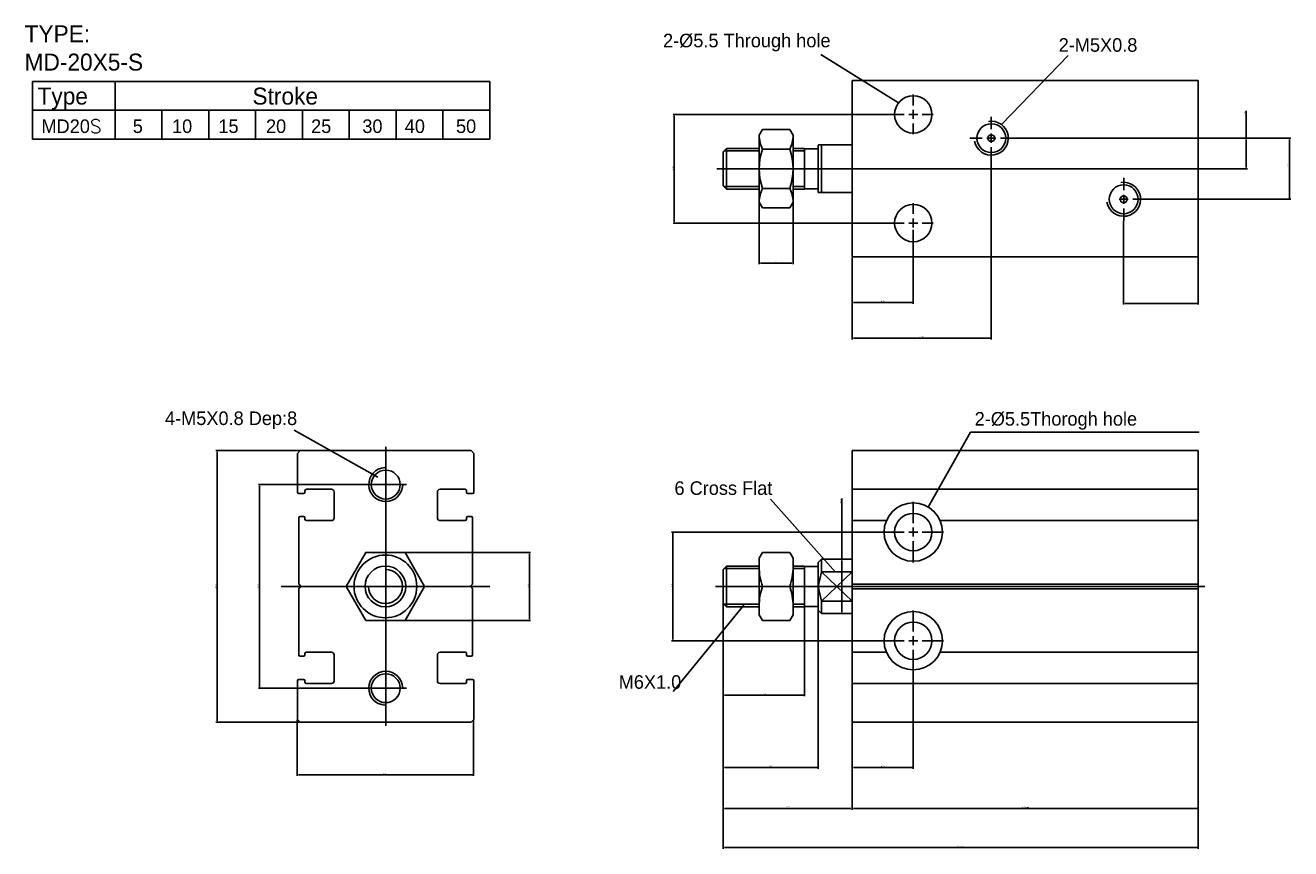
# Model space of a CAD drawing. Header units: millimetres. Extents: x -1657 to 8845, y -11980 to 3013.
# Tile 175 of 256: x -1262 to -1075, y 1979 to 2100. Entities that reach past the tile are written whole.
import ezdxf

# ---------------------------------------------------------------- set-up
doc = ezdxf.new("R2010")
doc.units = ezdxf.units.MM
doc.layers.add('定位气缸', color=252, linetype='Continuous')
doc.dimstyles.get("Standard").update_dxf_attribs({"dimtxt": 0.18, "dimasz": 0.18, "dimexe": 0.18, "dimexo": 0.0625, "dimgap": 0.09, "dimtad": 1, "dimrnd": 0.0005, "dimzin": 1, "dimdsep": 46, "dimtxsty": 'Standard', "dimcen": 0.09, "dimadec": 0, "dimazin": 2, "dimtfac": 1, "dimtmove": 0, "dimatfit": 3, "dimfxl": 0, "dimtolj": 1, "dimtzin": 0, "dimarcsym": 0})

# ---------------------------------------------------------------- blocks, each defined once
blk = doc.blocks.new('*D770')
at = {"layer": 'Defpoints', "color": 0, "ltscale": 2.125}
for p in [(-1100.01, 2071.45), (-1089.01, 2066.11), (-1100.01, 2059.28)]:
    blk.add_point(p, dxfattribs=at)
at = {"layer": '定位气缸', "color": 0, "lineweight": -2, "ltscale": 2.125}
for p, q in [((-1100.01, 2071.38), (-1100.01, 2059.1)), ((-1089.01, 2066.05), (-1089.01, 2059.1)), ((-1089.19, 2059.28), (-1099.83, 2059.28))]:
    blk.add_line(p, q, dxfattribs=at)
at = {"layer": '定位气缸', "color": 0, "ltscale": 2.125}
for points in [[(-1099.83, 2059.31), (-1099.83, 2059.25), (-1100.01, 2059.28)], [(-1089.19, 2059.31), (-1089.19, 2059.25), (-1089.01, 2059.28)]]:
    blk.add_solid(points, dxfattribs=at)
at = {"layer": '定位气缸', "color": 0, "ltscale": 2.125, "insert": (-1094.51, 2059.46), "char_height": 0.18, "attachment_point": 5}
blk.add_mtext('\\A1;11.00', dxfattribs=at)
blk = doc.blocks.new('*D771')
at = {"layer": 'Defpoints', "color": 0, "ltscale": 2.125}
for p in [(-1131.01, 2070.2), (-1140.01, 2066.11), (-1131.01, 2059.4)]:
    blk.add_point(p, dxfattribs=at)
at = {"layer": '定位气缸', "color": 0, "lineweight": -2, "ltscale": 2.125}
for p, q in [((-1131.01, 2070.13), (-1131.01, 2059.22)), ((-1140.01, 2066.05), (-1140.01, 2059.22)), ((-1139.83, 2059.4), (-1131.19, 2059.4))]:
    blk.add_line(p, q, dxfattribs=at)
at = {"layer": '定位气缸', "color": 0, "ltscale": 2.125}
for points in [[(-1139.83, 2059.43), (-1139.83, 2059.37), (-1140.01, 2059.4)], [(-1131.19, 2059.43), (-1131.19, 2059.37), (-1131.01, 2059.4)]]:
    blk.add_solid(points, dxfattribs=at)
at = {"layer": '定位气缸', "color": 0, "ltscale": 2.125, "insert": (-1135.51, 2059.58), "char_height": 0.18, "attachment_point": 5}
blk.add_mtext('\\A1;9.00', dxfattribs=at)
blk = doc.blocks.new('*D753')
at = {"layer": 'Defpoints', "color": 0, "ltscale": 2.125}
for p in [(-1133.93, 2087.11), (-1166.22, 2071.11), (-1133.93, 2071.11)]:
    blk.add_point(p, dxfattribs=at)
at = {"layer": '定位气缸', "color": 0, "lineweight": -2, "ltscale": 2.125}
for p, q in [((-1133.99, 2087.11), (-1166.4, 2087.11)), ((-1166.22, 2086.93), (-1166.22, 2071.29)), ((-1133.99, 2071.11), (-1166.4, 2071.11))]:
    blk.add_line(p, q, dxfattribs=at)
at = {"layer": '定位气缸', "color": 0, "ltscale": 2.125}
for points in [[(-1166.25, 2086.93), (-1166.19, 2086.93), (-1166.22, 2087.11)], [(-1166.25, 2071.29), (-1166.19, 2071.29), (-1166.22, 2071.11)]]:
    blk.add_solid(points, dxfattribs=at)
at = {"layer": '定位气缸', "color": 0, "ltscale": 2.125, "insert": (-1166.4, 2079.11), "char_height": 0.18, "attachment_point": 5, "rotation": 90}
blk.add_mtext('\\A1;16.00', dxfattribs=at)
blk = doc.blocks.new('*D754')
at = {"layer": 'Defpoints', "color": 0, "ltscale": 2.125}
for p in [(-1119.51, 2080.45), (-1140.01, 2066.11), (-1119.51, 2054.15)]:
    blk.add_point(p, dxfattribs=at)
at = {"layer": '定位气缸', "color": 0, "lineweight": -2, "ltscale": 2.125}
for p, q in [((-1119.51, 2080.38), (-1119.51, 2053.97)), ((-1140.01, 2066.05), (-1140.01, 2053.97)), ((-1139.83, 2054.15), (-1119.69, 2054.15))]:
    blk.add_line(p, q, dxfattribs=at)
at = {"layer": '定位气缸', "color": 0, "ltscale": 2.125}
for points in [[(-1139.83, 2054.18), (-1139.83, 2054.12), (-1140.01, 2054.15)], [(-1119.69, 2054.18), (-1119.69, 2054.12), (-1119.51, 2054.15)]]:
    blk.add_solid(points, dxfattribs=at)
at = {"layer": '定位气缸', "color": 0, "ltscale": 2.125, "insert": (-1129.76, 2054.33), "char_height": 0.18, "attachment_point": 5}
blk.add_mtext('\\A1;20.50', dxfattribs=at)
blk = doc.blocks.new('*D755')
at = {"layer": 'Defpoints', "color": 0, "ltscale": 2.125}
for p in [(-1159.01, 2015.09), (-1147.01, 2014.64), (-1147.01, 2001.59)]:
    blk.add_point(p, dxfattribs=at)
at = {"layer": '定位气缸', "color": 0, "lineweight": -2, "ltscale": 2.125}
for p, q in [((-1159.01, 2015.03), (-1159.01, 2001.41)), ((-1147.01, 2014.58), (-1147.01, 2001.41)), ((-1158.83, 2001.59), (-1147.19, 2001.59))]:
    blk.add_line(p, q, dxfattribs=at)
at = {"layer": '定位气缸', "color": 0, "ltscale": 2.125}
for points in [[(-1158.83, 2001.62), (-1158.83, 2001.56), (-1159.01, 2001.59)], [(-1147.19, 2001.62), (-1147.19, 2001.56), (-1147.01, 2001.59)]]:
    blk.add_solid(points, dxfattribs=at)
at = {"layer": '定位气缸', "color": 0, "ltscale": 2.125, "insert": (-1153.01, 2001.77), "char_height": 0.18, "attachment_point": 5}
blk.add_mtext('\\A1;12.00', dxfattribs=at)
blk = doc.blocks.new('*D756')
at = {"layer": 'Defpoints', "color": 0, "ltscale": 2.125}
for p in [(-1135.48, 2025.59), (-1166.45, 2009.59), (-1135.48, 2009.59)]:
    blk.add_point(p, dxfattribs=at)
at = {"layer": '定位气缸', "color": 0, "lineweight": -2, "ltscale": 2.125}
for p, q in [((-1135.54, 2025.59), (-1166.63, 2025.59)), ((-1166.45, 2025.41), (-1166.45, 2009.77)), ((-1135.54, 2009.59), (-1166.63, 2009.59))]:
    blk.add_line(p, q, dxfattribs=at)
at = {"layer": '定位气缸', "color": 0, "ltscale": 2.125}
for points in [[(-1166.48, 2025.41), (-1166.42, 2025.41), (-1166.45, 2025.59)], [(-1166.48, 2009.77), (-1166.42, 2009.77), (-1166.45, 2009.59)]]:
    blk.add_solid(points, dxfattribs=at)
at = {"layer": '定位气缸', "color": 0, "ltscale": 2.125, "insert": (-1166.63, 2017.59), "char_height": 0.18, "attachment_point": 5, "rotation": 90}
blk.add_mtext('\\A1;16.00', dxfattribs=at)
blk = doc.blocks.new('*D757')
at = {"layer": 'Defpoints', "color": 0, "ltscale": 2.125}
for p in [(-1141.51, 2021.59), (-1141.51, 2013.59), (-1141.51, 2013.59)]:
    blk.add_point(p, dxfattribs=at)
at = {"layer": '定位气缸', "color": 0, "lineweight": -2, "ltscale": 2.125}
for p, q in [((-1141.51, 2021.59), (-1141.51, 2030.55)), ((-1141.51, 2013.77), (-1141.51, 2021.41)), ((-1141.45, 2021.59), (-1141.33, 2021.59)), ((-1141.45, 2013.59), (-1141.33, 2013.59))]:
    blk.add_line(p, q, dxfattribs=at)
at = {"layer": '定位气缸', "color": 0, "ltscale": 2.125}
for points in [[(-1141.54, 2021.41), (-1141.48, 2021.41), (-1141.51, 2021.59)], [(-1141.54, 2013.77), (-1141.48, 2013.77), (-1141.51, 2013.59)]]:
    blk.add_solid(points, dxfattribs=at)
at = {"layer": '定位气缸', "color": 0, "ltscale": 2.125, "insert": (-1141.69, 2030.13), "char_height": 0.18, "attachment_point": 5, "rotation": 90}
blk.add_mtext('\\A1;%%c8.00', dxfattribs=at)
blk = doc.blocks.new('*D758')
at = {"layer": 'Defpoints', "color": 0, "ltscale": 2.125}
for p in [(-1140.01, 1997.59), (-1089.01, 1997.59), (-1089.01, 1984.86)]:
    blk.add_point(p, dxfattribs=at)
at = {"layer": '定位气缸', "color": 0, "lineweight": -2, "ltscale": 2.125}
for p, q in [((-1140.01, 1997.53), (-1140.01, 1984.68)), ((-1089.01, 1997.53), (-1089.01, 1984.68)), ((-1139.83, 1984.86), (-1089.19, 1984.86))]:
    blk.add_line(p, q, dxfattribs=at)
at = {"layer": '定位气缸', "color": 0, "ltscale": 2.125}
for points in [[(-1139.83, 1984.89), (-1139.83, 1984.83), (-1140.01, 1984.86)], [(-1089.19, 1984.89), (-1089.19, 1984.83), (-1089.01, 1984.86)]]:
    blk.add_solid(points, dxfattribs=at)
at = {"layer": '定位气缸', "color": 0, "ltscale": 2.125, "insert": (-1114.51, 1985.04), "char_height": 0.18, "attachment_point": 5}
blk.add_mtext('\\A1;46+Stroke', dxfattribs=at)
blk = doc.blocks.new('*D759')
at = {"layer": 'Defpoints', "color": 0, "ltscale": 2.125}
for p in [(-1159.01, 2015.09), (-1089.01, 1997.59), (-1089.01, 1979.13)]:
    blk.add_point(p, dxfattribs=at)
at = {"layer": '定位气缸', "color": 0, "lineweight": -2, "ltscale": 2.125}
for p, q in [((-1159.01, 2015.03), (-1159.01, 1978.95)), ((-1089.01, 1997.53), (-1089.01, 1978.95)), ((-1158.83, 1979.13), (-1089.19, 1979.13))]:
    blk.add_line(p, q, dxfattribs=at)
at = {"layer": '定位气缸', "color": 0, "ltscale": 2.125}
for points in [[(-1158.83, 1979.16), (-1158.83, 1979.1), (-1159.01, 1979.13)], [(-1089.19, 1979.16), (-1089.19, 1979.1), (-1089.01, 1979.13)]]:
    blk.add_solid(points, dxfattribs=at)
at = {"layer": '定位气缸', "color": 0, "ltscale": 2.125, "insert": (-1124.01, 1979.31), "char_height": 0.18, "attachment_point": 5}
blk.add_mtext('\\A1;65+Stroke', dxfattribs=at)
blk = doc.blocks.new('*D760')
at = {"layer": 'Defpoints', "color": 0, "ltscale": 2.125}
for p in [(-1131.01, 2005.12), (-1140.01, 1997.59), (-1131.01, 1990.89)]:
    blk.add_point(p, dxfattribs=at)
at = {"layer": '定位气缸', "color": 0, "lineweight": -2, "ltscale": 2.125}
for p, q in [((-1131.01, 2005.06), (-1131.01, 1990.71)), ((-1140.01, 1997.53), (-1140.01, 1990.71)), ((-1139.83, 1990.89), (-1131.19, 1990.89))]:
    blk.add_line(p, q, dxfattribs=at)
at = {"layer": '定位气缸', "color": 0, "ltscale": 2.125}
for points in [[(-1139.83, 1990.92), (-1139.83, 1990.86), (-1140.01, 1990.89)], [(-1131.19, 1990.92), (-1131.19, 1990.86), (-1131.01, 1990.89)]]:
    blk.add_solid(points, dxfattribs=at)
at = {"layer": '定位气缸', "color": 0, "ltscale": 2.125, "insert": (-1135.51, 1991.07), "char_height": 0.18, "attachment_point": 5}
blk.add_mtext('\\A1;9.00', dxfattribs=at)
blk = doc.blocks.new('*D761')
at = {"layer": 'Defpoints', "color": 0, "ltscale": 2.125}
for p in [(-1159.01, 2015.09), (-1140.01, 1997.59), (-1140.01, 1984.86)]:
    blk.add_point(p, dxfattribs=at)
at = {"layer": '定位气缸', "color": 0, "lineweight": -2, "ltscale": 2.125}
for p, q in [((-1159.01, 2015.03), (-1159.01, 1984.68)), ((-1140.01, 1997.53), (-1140.01, 1984.68)), ((-1158.83, 1984.86), (-1140.19, 1984.86))]:
    blk.add_line(p, q, dxfattribs=at)
at = {"layer": '定位气缸', "color": 0, "ltscale": 2.125}
for points in [[(-1158.83, 1984.89), (-1158.83, 1984.83), (-1159.01, 1984.86)], [(-1140.19, 1984.89), (-1140.19, 1984.83), (-1140.01, 1984.86)]]:
    blk.add_solid(points, dxfattribs=at)
at = {"layer": '定位气缸', "color": 0, "ltscale": 2.125, "insert": (-1149.51, 1985.04), "char_height": 0.18, "attachment_point": 5}
blk.add_mtext('\\A1;19.00', dxfattribs=at)
blk = doc.blocks.new('*D762')
at = {"layer": 'Defpoints', "color": 0, "ltscale": 2.125}
for p in [(-1159.01, 2015.09), (-1145.01, 2014.09), (-1145.01, 1990.89)]:
    blk.add_point(p, dxfattribs=at)
at = {"layer": '定位气缸', "color": 0, "lineweight": -2, "ltscale": 2.125}
for p, q in [((-1159.01, 2015.03), (-1159.01, 1990.71)), ((-1145.01, 2014.03), (-1145.01, 1990.71)), ((-1158.83, 1990.89), (-1145.19, 1990.89))]:
    blk.add_line(p, q, dxfattribs=at)
at = {"layer": '定位气缸', "color": 0, "ltscale": 2.125}
for points in [[(-1158.83, 1990.92), (-1158.83, 1990.86), (-1159.01, 1990.89)], [(-1145.19, 1990.92), (-1145.19, 1990.86), (-1145.01, 1990.89)]]:
    blk.add_solid(points, dxfattribs=at)
at = {"layer": '定位气缸', "color": 0, "ltscale": 2.125, "insert": (-1152.01, 1991.07), "char_height": 0.18, "attachment_point": 5}
blk.add_mtext('\\A1;14.00', dxfattribs=at)
blk = doc.blocks.new('*D763')
at = {"layer": 'Defpoints', "color": 0, "ltscale": 2.125}
for p in [(-1116.34, 2083.61), (-1096.84, 2074.61), (-1075.58, 2074.61)]:
    blk.add_point(p, dxfattribs=at)
at = {"layer": '定位气缸', "color": 0, "lineweight": -2, "ltscale": 2.125}
for p, q in [((-1116.28, 2083.61), (-1075.4, 2083.61)), ((-1075.58, 2083.43), (-1075.58, 2074.79)), ((-1096.78, 2074.61), (-1075.4, 2074.61))]:
    blk.add_line(p, q, dxfattribs=at)
at = {"layer": '定位气缸', "color": 0, "ltscale": 2.125}
for points in [[(-1075.61, 2083.43), (-1075.55, 2083.43), (-1075.58, 2083.61)], [(-1075.61, 2074.79), (-1075.55, 2074.79), (-1075.58, 2074.61)]]:
    blk.add_solid(points, dxfattribs=at)
at = {"layer": '定位气缸', "color": 0, "ltscale": 2.125, "insert": (-1075.76, 2079.54), "char_height": 0.18, "attachment_point": 5, "rotation": 90}
blk.add_mtext('\\A1;9.00', dxfattribs=at)
blk = doc.blocks.new('*D764')
at = {"layer": 'Defpoints', "color": 0, "ltscale": 2.125}
for p in [(-1116.34, 2083.61), (-1087.08, 2079.11), (-1081.95, 2079.11)]:
    blk.add_point(p, dxfattribs=at)
at = {"layer": '定位气缸', "color": 0, "lineweight": -2, "ltscale": 2.125}
for p, q in [((-1081.95, 2083.61), (-1081.95, 2087.62)), ((-1116.28, 2083.61), (-1081.77, 2083.61)), ((-1081.95, 2079.29), (-1081.95, 2083.43)), ((-1087.01, 2079.11), (-1081.77, 2079.11))]:
    blk.add_line(p, q, dxfattribs=at)
at = {"layer": '定位气缸', "color": 0, "ltscale": 2.125}
for points in [[(-1081.98, 2083.43), (-1081.92, 2083.43), (-1081.95, 2083.61)], [(-1081.98, 2079.29), (-1081.92, 2079.29), (-1081.95, 2079.11)]]:
    blk.add_solid(points, dxfattribs=at)
at = {"layer": '定位气缸', "color": 0, "ltscale": 2.125, "insert": (-1082.13, 2087.28), "char_height": 0.18, "attachment_point": 5, "rotation": 90}
blk.add_mtext('\\A1;4.50', dxfattribs=at)
blk = doc.blocks.new('*D765')
at = {"layer": 'Defpoints', "color": 0, "ltscale": 2.125}
for p in [(-1153.71, 2074.18), (-1148.71, 2074.18), (-1148.71, 2065.22)]:
    blk.add_point(p, dxfattribs=at)
at = {"layer": '定位气缸', "color": 0, "lineweight": -2, "ltscale": 2.125}
for p, q in [((-1153.71, 2074.11), (-1153.71, 2065.04)), ((-1148.71, 2074.11), (-1148.71, 2065.04)), ((-1153.53, 2065.22), (-1148.89, 2065.22))]:
    blk.add_line(p, q, dxfattribs=at)
at = {"layer": '定位气缸', "color": 0, "ltscale": 2.125}
for points in [[(-1153.53, 2065.25), (-1153.53, 2065.19), (-1153.71, 2065.22)], [(-1148.89, 2065.25), (-1148.89, 2065.19), (-1148.71, 2065.22)]]:
    blk.add_solid(points, dxfattribs=at)
at = {"layer": '定位气缸', "color": 0, "ltscale": 2.125, "insert": (-1151.21, 2065.4), "char_height": 0.18, "attachment_point": 5}
blk.add_mtext('\\A1;5.00', dxfattribs=at)
blk = doc.blocks.new('*D766')
at = {"layer": 'Defpoints', "color": 0, "ltscale": 2.125}
for p in [(-1221.38, 2037.59), (-1233.57, 1997.59), (-1221.38, 1997.59)]:
    blk.add_point(p, dxfattribs=at)
at = {"layer": '定位气缸', "color": 0, "lineweight": -2, "ltscale": 2.125}
for p, q in [((-1221.44, 2037.59), (-1233.75, 2037.59)), ((-1233.57, 2037.41), (-1233.57, 1997.77)), ((-1221.44, 1997.59), (-1233.75, 1997.59))]:
    blk.add_line(p, q, dxfattribs=at)
at = {"layer": '定位气缸', "color": 0, "ltscale": 2.125}
for points in [[(-1233.6, 2037.41), (-1233.54, 2037.41), (-1233.57, 2037.59)], [(-1233.6, 1997.77), (-1233.54, 1997.77), (-1233.57, 1997.59)]]:
    blk.add_solid(points, dxfattribs=at)
at = {"layer": '定位气缸', "color": 0, "ltscale": 2.125, "insert": (-1233.75, 2017.59), "char_height": 0.18, "attachment_point": 5, "rotation": 90}
blk.add_mtext('\\A1;40.00', dxfattribs=at)
blk = doc.blocks.new('*D767')
at = {"layer": 'Defpoints', "color": 0, "ltscale": 2.125}
for p in [(-1221.78, 1997.99), (-1195.78, 1997.99), (-1195.78, 1989.85)]:
    blk.add_point(p, dxfattribs=at)
at = {"layer": '定位气缸', "color": 0, "lineweight": -2, "ltscale": 2.125}
for p, q in [((-1221.78, 1997.93), (-1221.78, 1989.67)), ((-1195.78, 1997.93), (-1195.78, 1989.67)), ((-1221.6, 1989.85), (-1195.96, 1989.85))]:
    blk.add_line(p, q, dxfattribs=at)
at = {"layer": '定位气缸', "color": 0, "ltscale": 2.125}
for points in [[(-1221.6, 1989.88), (-1221.6, 1989.82), (-1221.78, 1989.85)], [(-1195.96, 1989.88), (-1195.96, 1989.82), (-1195.78, 1989.85)]]:
    blk.add_solid(points, dxfattribs=at)
at = {"layer": '定位气缸', "color": 0, "ltscale": 2.125, "insert": (-1208.78, 1990.03), "char_height": 0.18, "attachment_point": 5}
blk.add_mtext('\\A1;26.00', dxfattribs=at)
blk = doc.blocks.new('*D768')
at = {"layer": 'Defpoints', "color": 0, "ltscale": 2.125}
for p in [(-1211.44, 2032.59), (-1227.31, 2002.59), (-1211.44, 2002.59)]:
    blk.add_point(p, dxfattribs=at)
at = {"layer": '定位气缸', "color": 0, "lineweight": -2, "ltscale": 2.125}
for p, q in [((-1211.51, 2032.59), (-1227.49, 2032.59)), ((-1227.31, 2032.41), (-1227.31, 2002.77)), ((-1211.51, 2002.59), (-1227.49, 2002.59))]:
    blk.add_line(p, q, dxfattribs=at)
at = {"layer": '定位气缸', "color": 0, "ltscale": 2.125}
for points in [[(-1227.34, 2032.41), (-1227.28, 2032.41), (-1227.31, 2032.59)], [(-1227.34, 2002.77), (-1227.28, 2002.77), (-1227.31, 2002.59)]]:
    blk.add_solid(points, dxfattribs=at)
at = {"layer": '定位气缸', "color": 0, "ltscale": 2.125, "insert": (-1227.49, 2017.59), "char_height": 0.18, "attachment_point": 5, "rotation": 90}
blk.add_mtext('\\A1;30.00', dxfattribs=at)
blk = doc.blocks.new('*D769')
at = {"layer": 'Defpoints', "color": 0, "ltscale": 2.125}
for p in [(-1205.89, 2022.59), (-1205.89, 2012.59), (-1187.57, 2012.59)]:
    blk.add_point(p, dxfattribs=at)
at = {"layer": '定位气缸', "color": 0, "lineweight": -2, "ltscale": 2.125}
for p, q in [((-1205.83, 2022.59), (-1187.39, 2022.59)), ((-1187.57, 2022.41), (-1187.57, 2012.77)), ((-1205.83, 2012.59), (-1187.39, 2012.59))]:
    blk.add_line(p, q, dxfattribs=at)
at = {"layer": '定位气缸', "color": 0, "ltscale": 2.125}
for points in [[(-1187.6, 2022.41), (-1187.54, 2022.41), (-1187.57, 2022.59)], [(-1187.6, 2012.77), (-1187.54, 2012.77), (-1187.57, 2012.59)]]:
    blk.add_solid(points, dxfattribs=at)
at = {"layer": '定位气缸', "color": 0, "ltscale": 2.125, "insert": (-1187.75, 2017.59), "char_height": 0.18, "attachment_point": 5, "rotation": 90}
blk.add_mtext('\\A1;10.00', dxfattribs=at)

msp = doc.modelspace()

# ---------------------------------------------------------------- linework, layer by layer
at = {"layer": '定位气缸'}
for p, q in [((-1260.7882, 2091.9653), (-1260.7882, 2083.4805)), ((-1260.7882, 2091.9653), (-1193.4055, 2091.9653)), ((-1248.6077, 2091.9653), (-1248.6077, 2083.4805)), ((-1193.4055, 2091.9653), (-1193.4055, 2083.4805)), ((-1140.0091, 2066.1125), (-1140.0091, 2092.1125)), ((-1140.0091, 2092.1125), (-1089.0091, 2092.1125)), ((-1089.0091, 2066.1125), (-1089.0091, 2092.1125)), ((-1131.0091, 2088.4459), (-1131.0091, 2090.0292)), ((-1260.7882, 2087.7229), (-1193.4055, 2087.7229)), ((-1241.7055, 2087.7229), (-1241.7055, 2083.4805)), ((-1234.8055, 2087.7229), (-1234.8055, 2083.4805)), ((-1227.9055, 2087.7229), (-1227.9055, 2083.4805)), ((-1221.0055, 2087.7229), (-1221.0055, 2083.4805)), ((-1214.1055, 2087.7229), (-1214.1055, 2083.4805)), ((-1207.2055, 2087.7229), (-1207.2055, 2083.4805)), ((-1200.3055, 2087.7229), (-1200.3055, 2083.4805)), ((-1132.3424, 2087.1125), (-1133.9257, 2087.1125)), ((-1131.6757, 2087.1125), (-1130.3424, 2087.1125)), ((-1131.0091, 2086.4459), (-1131.0091, 2087.7792)), ((-1129.6757, 2087.1125), (-1128.0924, 2087.1125)), ((-1119.5091, 2084.9459), (-1119.5091, 2086.7792)), ((-1153.7112, 2084.05), (-1153.2286, 2084.886)), ((-1149.1939, 2084.886), (-1153.2286, 2084.886)), ((-1148.7112, 2084.05), (-1149.1939, 2084.886)), ((-1131.0091, 2085.7792), (-1131.0091, 2084.1959)), ((-1119.5091, 2082.9459), (-1119.5091, 2084.2792)), ((-1260.7882, 2083.4805), (-1193.4055, 2083.4805)), ((-1153.7112, 2084.05), (-1153.7112, 2074.175)), ((-1148.7112, 2084.05), (-1148.7112, 2074.175)), ((-1145.0091, 2082.6125), (-1140.0091, 2082.6125)), ((-1145.0091, 2082.5625), (-1145.0091, 2075.6125)), ((-1144.5091, 2075.6125), (-1144.5091, 2082.6125)), ((-1120.8424, 2083.6125), (-1122.6757, 2083.6125)), ((-1120.1757, 2083.6125), (-1118.8424, 2083.6125)), ((-1118.1757, 2083.6125), (-1116.3424, 2083.6125)), ((-1158.5091, 2082.1125), (-1159.0091, 2081.6125)), ((-1159.0091, 2081.6125), (-1159.0091, 2076.6125)), ((-1158.8841, 2081.7375), (-1153.7112, 2081.7375)), ((-1158.5091, 2082.1125), (-1153.7112, 2082.1125)), ((-1158.5091, 2076.1125), (-1158.5091, 2082.1125)), ((-1149.1939, 2081.9993), (-1153.2286, 2081.9993)), ((-1148.7112, 2082.1125), (-1147.0091, 2082.1125)), ((-1148.7112, 2081.7375), (-1147.0091, 2081.7375)), ((-1147.0091, 2082.1125), (-1147.0091, 2076.1125)), ((-1147.0091, 2082.0625), (-1145.0091, 2082.0625)), ((-1119.5091, 2082.2792), (-1119.5091, 2080.4459)), ((-1159.9362, 2079.1125), (-1087.0771, 2079.1125)), ((-1100.0091, 2075.9459), (-1100.0091, 2077.7792)), ((-1159.0091, 2076.6125), (-1158.5091, 2076.1125)), ((-1153.7112, 2076.4875), (-1158.8841, 2076.4875)), ((-1153.7112, 2076.1125), (-1158.5091, 2076.1125)), ((-1149.1939, 2076.2258), (-1153.2286, 2076.2258)), ((-1147.0091, 2076.4875), (-1148.7112, 2076.4875)), ((-1147.0091, 2076.1125), (-1148.7112, 2076.1125)), ((-1147.0091, 2076.1625), (-1145.0091, 2076.1625)), ((-1145.0091, 2075.6125), (-1140.0091, 2075.6125)), ((-1100.0091, 2073.9459), (-1100.0091, 2075.2792)), ((-1153.7112, 2074.175), (-1153.2286, 2073.339)), ((-1149.1939, 2073.339), (-1153.2286, 2073.339)), ((-1148.7112, 2074.175), (-1149.1939, 2073.339)), ((-1131.0091, 2072.4459), (-1131.0091, 2074.0292)), ((-1100.6757, 2074.6125), (-1099.3424, 2074.6125)), ((-1100.0091, 2073.2792), (-1100.0091, 2071.4459)), ((-1098.6757, 2074.6125), (-1096.8424, 2074.6125)), ((-1096.3424, 2074.6125), (-1098.1757, 2074.6125)), ((-1131.0091, 2070.4459), (-1131.0091, 2071.7792)), ((-1132.3424, 2071.1125), (-1133.9257, 2071.1125)), ((-1131.6757, 2071.1125), (-1130.3424, 2071.1125)), ((-1131.0091, 2069.7792), (-1131.0091, 2068.1959)), ((-1129.6757, 2071.1125), (-1128.0924, 2071.1125)), ((-1140.0091, 2066.1125), (-1089.0091, 2066.1125)), ((-1122.5799, 2040.3088), (-1088.8646, 2040.3088)), ((-1208.7262, 1997.0392), (-1208.7262, 2038.1392)), ((-1221.7262, 2037.1892), (-1221.3262, 2037.5892)), ((-1221.7262, 2037.1892), (-1221.7262, 2031.4892)), ((-1196.1262, 2037.5892), (-1221.3262, 2037.5892)), ((-1196.1262, 2037.5892), (-1195.7262, 2037.1892)), ((-1195.7262, 2037.1892), (-1195.7262, 2031.4892)), ((-1140.0091, 2037.5892), (-1140.0091, 1997.5892)), ((-1089.0091, 2037.5892), (-1140.0091, 2037.5892)), ((-1089.0091, 2037.5892), (-1089.0091, 1997.5892)), ((-1211.765, 2032.5892), (-1205.6875, 2032.5892)), ((-1220.8262, 2031.2892), (-1221.5262, 2031.2892)), ((-1220.6262, 2031.6892), (-1220.6262, 2031.4892)), ((-1220.4262, 2031.8892), (-1216.7262, 2031.8892)), ((-1216.3262, 2031.4892), (-1216.3262, 2027.6892)), ((-1201.1262, 2031.4892), (-1201.1262, 2027.6892)), ((-1197.0262, 2031.8892), (-1200.7262, 2031.8892)), ((-1196.8262, 2031.6892), (-1196.8262, 2031.4892)), ((-1196.6262, 2031.2892), (-1195.9262, 2031.2892)), ((-1089.0091, 2031.8892), (-1140.0091, 2031.8892)), ((-1131.0091, 2026.9225), (-1131.0091, 2030.0559)), ((-1221.5262, 2027.6892), (-1221.5262, 2018.0135)), ((-1220.8262, 2027.8892), (-1221.3262, 2027.8892)), ((-1220.6262, 2027.6892), (-1220.6262, 2027.4892)), ((-1220.4262, 2027.2892), (-1216.7262, 2027.2892)), ((-1197.0262, 2027.2892), (-1200.7262, 2027.2892)), ((-1196.8262, 2027.6892), (-1196.8262, 2027.4892)), ((-1196.6262, 2027.8892), (-1196.1262, 2027.8892)), ((-1195.9262, 2027.6892), (-1195.9262, 2018.0135)), ((-1134.9588, 2027.2892), (-1140.0091, 2027.2892)), ((-1089.0091, 2027.2892), (-1127.0594, 2027.2892)), ((-1132.3424, 2025.5892), (-1135.4757, 2025.5892)), ((-1131.6757, 2025.5892), (-1130.3424, 2025.5892)), ((-1131.0091, 2024.9225), (-1131.0091, 2026.2559)), ((-1129.6757, 2025.5892), (-1126.5424, 2025.5892)), ((-1131.0091, 2024.2559), (-1131.0091, 2021.1225)), ((-1153.7112, 2021.7532), (-1153.2286, 2022.5892)), ((-1153.7112, 2021.7532), (-1153.7112, 2013.4252)), ((-1149.1939, 2022.5892), (-1153.2286, 2022.5892)), ((-1148.7112, 2021.7532), (-1149.1939, 2022.5892)), ((-1148.7112, 2021.7532), (-1148.7112, 2013.4252)), ((-1145.0091, 2021.0892), (-1144.5091, 2021.5892)), ((-1145.0091, 2021.0892), (-1145.0091, 2014.0892)), ((-1144.5091, 2019.7475), (-1144.5091, 2021.5892)), ((-1144.5091, 2021.5892), (-1140.0091, 2021.5892)), ((-1158.5091, 2020.5892), (-1159.0091, 2020.0892)), ((-1159.0091, 2020.0892), (-1159.0091, 2015.0892)), ((-1158.8841, 2020.2142), (-1153.7112, 2020.2142)), ((-1158.5091, 2020.5892), (-1153.7112, 2020.5892)), ((-1158.5091, 2014.5892), (-1158.5091, 2020.5892)), ((-1148.7112, 2020.5892), (-1147.0091, 2020.5892)), ((-1148.7112, 2020.2142), (-1147.0091, 2020.2142)), ((-1147.0091, 2020.5892), (-1147.0091, 2014.5892)), ((-1147.0091, 2020.5392), (-1145.0091, 2020.5392)), ((-1144.5091, 2019.7475), (-1145.0091, 2017.5892)), ((-1144.5091, 2019.7475), (-1140.0091, 2015.4309)), ((-1144.5091, 2015.3905), (-1140.0091, 2019.7475)), ((-1140.0091, 2019.7475), (-1144.5091, 2019.7475)), ((-1210.7277, 2017.5892), (-1224.1443, 2017.5892)), ((-1210.7277, 2017.5892), (-1224.1443, 2017.5892)), ((-1195.3512, 2017.5892), (-1222.1012, 2017.5892)), ((-1221.5262, 2007.4892), (-1221.5262, 2017.1649)), ((-1221.2555, 2017.6599), (-1221.4676, 2017.872)), ((-1221.2555, 2017.5185), (-1221.4676, 2017.3064)), ((-1209.4429, 2017.5892), (-1208.1096, 2017.5892)), ((-1209.4429, 2017.5892), (-1208.1096, 2017.5892)), ((-1206.8247, 2017.5892), (-1193.4081, 2017.5892)), ((-1206.8247, 2017.5892), (-1193.4081, 2017.5892)), ((-1196.1969, 2017.6599), (-1195.9848, 2017.872)), ((-1196.1969, 2017.5185), (-1195.9848, 2017.3064)), ((-1195.9262, 2007.4892), (-1195.9262, 2017.1649)), ((-1088.047, 2017.5892), (-1160.1689, 2017.5892)), ((-1149.1939, 2017.5892), (-1153.2286, 2017.5892)), ((-1145.0091, 2017.5892), (-1144.5091, 2015.3905)), ((-1089.0091, 2017.9369), (-1140.0091, 2017.9369)), ((-1089.0091, 2017.2415), (-1140.0091, 2017.2415)), ((-1144.5091, 2013.5892), (-1144.5091, 2015.4309)), ((-1140.0091, 2015.4309), (-1144.5091, 2015.4309)), ((-1159.0091, 2015.0892), (-1158.5091, 2014.5892)), ((-1153.7112, 2014.9642), (-1158.8841, 2014.9642)), ((-1153.7112, 2014.5892), (-1158.5091, 2014.5892)), ((-1147.0091, 2014.9642), (-1148.7112, 2014.9642)), ((-1147.0091, 2014.5892), (-1148.7112, 2014.5892)), ((-1147.0091, 2014.6392), (-1145.0091, 2014.6392)), ((-1145.0091, 2014.0892), (-1144.5091, 2013.5892)), ((-1144.5091, 2013.5892), (-1140.0091, 2013.5892)), ((-1131.0091, 2010.9225), (-1131.0091, 2014.0559)), ((-1153.7112, 2013.4252), (-1153.2286, 2012.5892)), ((-1149.1939, 2012.5892), (-1153.2286, 2012.5892)), ((-1148.7112, 2013.4252), (-1149.1939, 2012.5892)), ((-1131.0091, 2008.9225), (-1131.0091, 2010.2559)), ((-1220.4262, 2007.8892), (-1216.7262, 2007.8892)), ((-1197.0262, 2007.8892), (-1200.7262, 2007.8892)), ((-1134.9588, 2007.8892), (-1140.0091, 2007.8892)), ((-1132.3424, 2009.5892), (-1135.4757, 2009.5892)), ((-1131.6757, 2009.5892), (-1130.3424, 2009.5892)), ((-1131.0091, 2008.2559), (-1131.0091, 2005.1225)), ((-1129.6757, 2009.5892), (-1126.5424, 2009.5892)), ((-1089.0091, 2007.8892), (-1127.0594, 2007.8892)), ((-1220.8262, 2007.2892), (-1221.3262, 2007.2892)), ((-1220.6262, 2007.4892), (-1220.6262, 2007.6892)), ((-1216.3262, 2003.6892), (-1216.3262, 2007.4892)), ((-1201.1262, 2003.6892), (-1201.1262, 2007.4892)), ((-1196.8262, 2007.4892), (-1196.8262, 2007.6892)), ((-1196.6262, 2007.2892), (-1196.1262, 2007.2892)), ((-1221.7262, 1997.9892), (-1221.7262, 2003.6892)), ((-1220.8262, 2003.8892), (-1221.5262, 2003.8892)), ((-1220.6262, 2003.4892), (-1220.6262, 2003.6892)), ((-1220.4262, 2003.2892), (-1216.7262, 2003.2892)), ((-1211.765, 2002.5892), (-1205.6875, 2002.5892)), ((-1197.0262, 2003.2892), (-1200.7262, 2003.2892)), ((-1196.8262, 2003.4892), (-1196.8262, 2003.6892)), ((-1196.6262, 2003.8892), (-1195.9262, 2003.8892)), ((-1195.7262, 1997.9892), (-1195.7262, 2003.6892)), ((-1089.0091, 2003.2892), (-1140.0091, 2003.2892)), ((-1221.3262, 1997.5892), (-1221.7262, 1997.9892)), ((-1196.1262, 1997.5892), (-1221.3262, 1997.5892)), ((-1195.7262, 1997.9892), (-1196.1262, 1997.5892)), ((-1089.0091, 1997.5892), (-1140.0091, 1997.5892))]:
    msp.add_line(p, q, dxfattribs=at)
msp.add_lwpolyline([(-1211.663, 2012.5892), (-1205.8895, 2012.5892), (-1203.0027, 2017.5892), (-1205.8895, 2022.5892), (-1211.663, 2022.5892), (-1214.5497, 2017.5892)], close=True, dxfattribs=at)
for centre, radius in [((-1131.0091, 2087.1125), 2.75), ((-1119.5091, 2083.6125), 2.125), ((-1119.5091, 2083.6125), 0.5), ((-1100.0091, 2074.6125), 2.125), ((-1100.0091, 2074.6125), 0.5), ((-1131.0091, 2071.1125), 2.75), ((-1208.7262, 2032.5892), 2.125), ((-1131.0091, 2025.5892), 4.3), ((-1131.0091, 2025.5892), 2.75), ((-1208.7762, 2017.5892), 4.625), ((-1208.7762, 2017.5892), 3), ((-1131.0091, 2009.5892), 4.3), ((-1131.0091, 2009.5892), 2.75), ((-1208.7262, 2002.5892), 2.125)]:
    msp.add_circle(centre, radius, dxfattribs=at)
for centre, radius, start, end in [((-1119.5091, 2083.6125), 2.5, 190, 100), ((-1148.7727, 2084.1302), 4.9392, 180.93003, 205.558278), ((-1153.6498, 2084.1302), 4.9392, 334.441722, 359.06997), ((-1144.8373, 2079.1125), 8.8739, 161.015837, 198.984163), ((-1157.5852, 2079.1125), 8.8739, 341.015837, 18.984163), ((-1100.0091, 2074.6125), 2.5, 190, 100), ((-1148.7727, 2074.0949), 4.9392, 154.441722, 179.06997), ((-1153.6498, 2074.0949), 4.9392, 0.93003, 25.558278), ((-1208.7262, 2032.5892), 2.5, 93.545597, 358.237548), ((-1221.5262, 2031.4892), 0.2, 180, 270), ((-1220.8262, 2031.4892), 0.2, 270, 0), ((-1220.4262, 2031.6892), 0.2, 90, 180), ((-1216.7262, 2031.4892), 0.4, 0, 90), ((-1200.7262, 2031.4892), 0.4, 90, 180), ((-1197.0262, 2031.6892), 0.2, 0, 90), ((-1196.6262, 2031.4892), 0.2, 180, 270), ((-1195.9262, 2031.4892), 0.2, 270, 0), ((-1221.3262, 2027.6892), 0.2, 90, 180), ((-1220.8262, 2027.6892), 0.2, 0, 90), ((-1220.4262, 2027.4892), 0.2, 180, 270), ((-1216.7262, 2027.6892), 0.4, 270, 0), ((-1200.7262, 2027.6892), 0.4, 180, 270), ((-1197.0262, 2027.4892), 0.2, 270, 0), ((-1196.6262, 2027.6892), 0.2, 90, 180), ((-1196.1262, 2027.6892), 0.2, 0, 90), ((-1208.7762, 2017.5892), 2.5, 180, 90), ((-1144.8373, 2020.4759), 8.8739, 180, 198.984163), ((-1157.5852, 2020.4759), 8.8739, 341.015837, 0), ((-1221.3262, 2018.0135), 0.2, 180, 225), ((-1221.3262, 2017.1649), 0.2, 135, 180), ((-1221.3262, 2017.5892), 0.1, 315, 45), ((-1196.1262, 2017.5892), 0.1, 135, 225), ((-1196.1262, 2018.0135), 0.2, 315, 0), ((-1196.1262, 2017.1649), 0.2, 0, 45), ((-1144.8373, 2014.7024), 8.8739, 161.015837, 180), ((-1157.5852, 2014.7024), 8.8739, 0, 18.984163), ((-1220.4262, 2007.6892), 0.2, 90, 180), ((-1216.7262, 2007.4892), 0.4, 0, 90), ((-1200.7262, 2007.4892), 0.4, 90, 180), ((-1197.0262, 2007.6892), 0.2, 0, 90), ((-1221.3262, 2007.4892), 0.2, 180, 270), ((-1220.8262, 2007.4892), 0.2, 270, 0), ((-1196.6262, 2007.4892), 0.2, 180, 270), ((-1196.1262, 2007.4892), 0.2, 270, 0), ((-1208.7262, 2002.5892), 2.5, 1.762452, 266.454403), ((-1221.5262, 2003.6892), 0.2, 90, 180), ((-1220.8262, 2003.6892), 0.2, 0, 90), ((-1220.4262, 2003.4892), 0.2, 180, 270), ((-1216.7262, 2003.6892), 0.4, 270, 0), ((-1200.7262, 2003.6892), 0.4, 180, 270), ((-1197.0262, 2003.4892), 0.2, 270, 0), ((-1196.6262, 2003.6892), 0.2, 90, 180), ((-1195.9262, 2003.6892), 0.2, 0, 90)]:
    msp.add_arc(centre, radius, start, end, dxfattribs=at)

# ---------------------------------------------------------------- texts
for s, insert, char_height, attachment_point in [('TYPE:\\PMD-20X5-S', (-1261.9362, 2100.2398), 2.5, 1), ('2-%%C5.5 Through hole', (-1143.1955, 2096.3963), 2, 9), ('2-M5X0.8', (-1109.5857, 2096.316), 2, 7), ('4-M5X0.8 Dep:8', (-1221.7762, 2040.7559), 2, 9), ('2-%%c5.5Thorogh hole', (-1121.9642, 2043.2728), 2, 1), ('6 Cross Flat', (-1151.775, 2031.0392), 2, 9), ('M6X1.0', (-1165.1902, 2002.4818), 2, 9)]:
    msp.add_mtext(s, dxfattribs=dict(at, insert=insert, char_height=char_height, attachment_point=attachment_point))
at = {"layer": '定位气缸', "width": 14.915369, "attachment_point": 1}
for s, insert, char_height in [('Type', (-1260.0347, 2091.0638), 2.5), ('Stroke', (-1228.3681, 2091.0638), 2.5), ('MD20{\\Ftxt.shx|c0;S}', (-1259.4502, 2086.3768), 2), ('5', (-1246.0024, 2086.3768), 2), ('10', (-1240.2129, 2086.3768), 2), ('15', (-1233.3827, 2086.3768), 2), ('20', (-1226.3716, 2086.3768), 2), ('25', (-1219.7284, 2086.3768), 2), ('30', (-1212.1766, 2086.3768), 2), ('40', (-1205.9284, 2086.3768), 2), ('50', (-1198.3766, 2086.3768), 2)]:
    msp.add_mtext(s, dxfattribs=dict(at, insert=insert, char_height=char_height))

# ---------------------------------------------------------------- dimensions: what is measured, and where the dimension line sits
at = {"layer": '定位气缸'}
for base, p1, p2, picture, middle in [((-1166.219, 2071.1125), (-1133.9257, 2087.1125), (-1133.9257, 2071.1125), '*D753', (-1166.399, 2079.1125)), ((-1233.5748, 1997.5892), (-1221.3762, 2037.5892), (-1221.3762, 1997.5892), '*D766', (-1233.7548, 2017.5892)), ((-1227.3144, 2002.5892), (-1211.4429, 2032.5892), (-1211.4429, 2002.5892), '*D768', (-1227.4944, 2017.5892)), ((-1166.4516, 2009.5892), (-1135.4757, 2025.5892), (-1135.4757, 2009.5892), '*D756', (-1166.6316, 2017.5892)), ((-1187.5714, 2012.5892), (-1205.8895, 2022.5892), (-1205.8895, 2012.5892), '*D769', (-1187.7514, 2017.5892))]:
    dim = msp.add_linear_dim(base=base, p1=p1, p2=p2, angle=90, dimstyle='Standard', dxfattribs=at)
    dim.commit()
    dim.dimension.update_dxf_attribs({"geometry": picture, "text_midpoint": middle})
for base, p2, picture, middle in [((-1081.947, 2079.1125), (-1087.0771, 2079.1125), '*D764', (-1081.947, 2087.2792)), ((-1075.5819, 2074.6125), (-1096.8424, 2074.6125), '*D763', (-1075.5819, 2079.5433))]:
    dim = msp.add_linear_dim(base=base, p1=(-1116.3424, 2083.6125), p2=p2, angle=90, dimstyle='Standard', dxfattribs=at)
    dim.commit()
    dim.dimension.update_dxf_attribs({"geometry": picture, "text_midpoint": middle, "dimtype": 160})
for base, p1, p2, picture, middle in [((-1119.5091, 2054.1489), (-1140.0091, 2066.1125), (-1119.5091, 2080.4459), '*D754', (-1129.7591, 2054.3289)), ((-1148.7112, 2065.2183), (-1153.7112, 2074.175), (-1148.7112, 2074.175), '*D765', (-1151.2112, 2065.3983)), ((-1100.0091, 2059.2792), (-1089.0091, 2066.1125), (-1100.0091, 2071.4459), '*D770', (-1094.5091, 2059.4592)), ((-1131.0091, 2059.4013), (-1140.0091, 2066.1125), (-1131.0091, 2070.1959), '*D771', (-1135.5091, 2059.5813)), ((-1147.0091, 2001.5892), (-1159.0091, 2015.0892), (-1147.0091, 2014.6392), '*D755', (-1153.0091, 2001.7692)), ((-1140.0091, 1984.8623), (-1159.0091, 2015.0892), (-1140.0091, 1997.5892), '*D761', (-1149.5091, 1985.0423)), ((-1145.0091, 1990.8919), (-1159.0091, 2015.0892), (-1145.0091, 2014.0892), '*D762', (-1152.0091, 1991.0719)), ((-1131.0091, 1990.8919), (-1140.0091, 1997.5892), (-1131.0091, 2005.1225), '*D760', (-1135.5091, 1991.0719)), ((-1195.7762, 1989.8503), (-1221.7762, 1997.9892), (-1195.7762, 1997.9892), '*D767', (-1208.7762, 1990.0303))]:
    dim = msp.add_linear_dim(base=base, p1=p1, p2=p2, dimstyle='Standard', dxfattribs=at)
    dim.commit()
    dim.dimension.update_dxf_attribs({"geometry": picture, "text_midpoint": middle})
dim = msp.add_linear_dim(base=(-1141.5091, 2013.5892), p1=(-1141.5091, 2021.5892), p2=(-1141.5091, 2013.5892), angle=90, text='%%c<>', dimstyle='Standard', dxfattribs=at)
dim.commit()
dim.dimension.update_dxf_attribs({"geometry": '*D757', "text_midpoint": (-1141.5091, 2030.1309), "dimtype": 160})
for base, p1, text, picture, middle in [((-1089.0091, 1979.1342), (-1159.0091, 2015.0892), '65+Stroke', '*D759', (-1124.0091, 1979.3142)), ((-1089.0091, 1984.8623), (-1140.0091, 1997.5892), '46+Stroke', '*D758', (-1114.5091, 1985.0423))]:
    dim = msp.add_linear_dim(base=base, p1=p1, p2=(-1089.0091, 1997.5892), text=text, dimstyle='Standard', dxfattribs=at)
    dim.commit()
    dim.dimension.update_dxf_attribs({"geometry": picture, "text_midpoint": middle})

# ---------------------------------------------------------------- leaders
for points in [[(-1133.2051, 2088.8387), (-1144.631, 2095.9449)], [(-1117.9511, 2085.7), (-1108.2005, 2095.7858)], [(-1209.9076, 2033.672), (-1222.2082, 2040.6173)], [(-1128.7915, 2029.2501), (-1122.5799, 2040.3088)], [(-1142.4642, 2019.6717), (-1152.0369, 2030.4406)], [(-1155.984, 2014.8081), (-1166.3595, 2002.0936)]]:
    msp.add_leader(points, dimstyle='Standard', dxfattribs=at)

doc.saveas('drawing.dxf')
